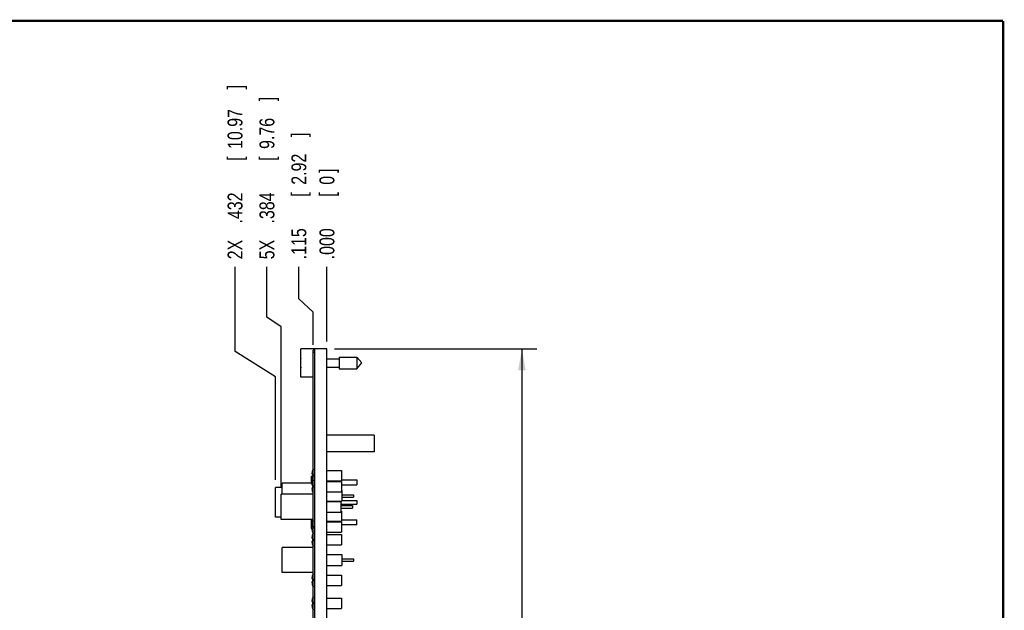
# Model space of a CAD drawing. Header units: inches. Extents: x 0.2 to 16.8, y 0.1 to 10.8.
# Tile 20 of 20: x 8.5 to 16.8, y 5.8 to 10.8. Entities that reach past the tile are written whole.
import ezdxf

# ---------------------------------------------------------------- set-up
doc = ezdxf.new("R2010")
doc.units = ezdxf.units.IN
doc.header["$LTSCALE"] = 0.935
doc.header["$MEASUREMENT"] = 0
doc.layers.get('0').update_dxf_attribs({"linetype": 'CONTINUOUS'})
doc.layers.add('DIMENSIONS', color=7, linetype='CONTINUOUS')
doc.styles.get("Standard").update_dxf_attribs({"font": 'txt', "width": 0.8})
doc.dimstyles.new('DIMSTYLE_1', dxfattribs={"dimtxt": 0.125, "dimasz": 0.18, "dimexe": 0.18, "dimexo": 0.0625, "dimgap": 0.09, "dimtad": 0, "dimtih": 1, "dimtoh": 1, "dimdec": 3, "dimzin": 4, "dimdsep": 46, "dimtxsty": 'STANDARD', "dimblk": '_FILLED', "dimblk1": '_FILLED', "dimblk2": '_FILLED', "dimcen": 0.09, "dimadec": 0, "dimazin": 0, "dimtp": 0.01, "dimtm": 0.01, "dimtfac": 1, "dimtdec": 3, "dimtofl": 0, "dimtmove": 0, "dimatfit": 3, "dimldrblk": '_FILLED', "dimfxl": 1, "dimtolj": 1, "dimtzin": 4, "dimarcsym": 0})
doc.dimstyles.new('DIMSTYLE_2', dxfattribs={"dimtxt": 0.125, "dimasz": 0.18, "dimexe": 0.18, "dimexo": 0.0625, "dimgap": 0.09, "dimtad": 0, "dimtih": 1, "dimtoh": 1, "dimdec": 3, "dimzin": 4, "dimdsep": 46, "dimtxsty": 'STANDARD', "dimblk": '_FILLED', "dimblk1": '_FILLED', "dimblk2": '_FILLED', "dimcen": 0.09, "dimadec": 0, "dimazin": 0, "dimtp": 0.01, "dimtm": 0.01, "dimtfac": 1, "dimtdec": 3, "dimtofl": 0, "dimtmove": 0, "dimatfit": 3, "dimldrblk": '_FILLED', "dimfxl": 1, "dimtolj": 1, "dimtzin": 4, "dimarcsym": 0})

# ---------------------------------------------------------------- blocks, each defined once
blk = doc.blocks.new('_FILLED')
at = {"color": 0, "linetype": 'BYBLOCK'}
blk.add_solid([(0, 0), (-1, 0.174), (-1, -0.174)], dxfattribs=at)
blk = doc.blocks.new('*D22')
at = {"layer": 'DIMENSIONS', "color": 2, "linetype": 'CONTINUOUS'}
for p, q in [((11.1398, 8.0097), (12.8383, 8.0097)), ((12.7133, 8.0097), (12.7133, 5.7282)), ((12.7133, 2.9447), (12.7133, 5.4782)), ((11.1398, 2.9447), (12.8383, 2.9447))]:
    blk.add_line(p, q, dxfattribs=at)
at = {"layer": 'DIMENSIONS', "color": 2, "linetype": 'CONTINUOUS', "xscale": 0.18, "yscale": 0.18, "zscale": 0.18}
for p, rotation in [((12.7133, 8.0097), 90), ((12.7133, 2.9447), 270)]:
    blk.add_blockref('_FILLED', p, dxfattribs=dict(at, rotation=rotation))
at = {"layer": 'DIMENSIONS', "color": 2, "linetype": 'CONTINUOUS', "width": 0.8}
for s, p in [('5.065', (12.0008, 5.5407)), ('[', (12.6258, 5.5407)), ('128.65', (12.7258, 5.5407)), (']', (13.3258, 5.5407))]:
    blk.add_text(s, height=0.125, dxfattribs=at).set_placement(p)
blk = doc.blocks.new('*D23')
at = {"layer": 'DIMENSIONS', "color": 2, "linetype": 'CONTINUOUS'}
for p, q in [((10.8418, 8.4296), (10.8418, 8.6977)), ((10.9623, 8.3176), (10.8418, 8.4296)), ((10.9623, 8.0422), (10.9623, 8.3176))]:
    blk.add_line(p, q, dxfattribs=at)
at = {"layer": 'DIMENSIONS', "color": 2, "linetype": 'CONTINUOUS', "width": 0.8}
for s, p in [(']', (10.9043, 9.7852)), ('2.92', (10.9043, 9.3852)), ('[', (10.9043, 9.2852)), ('.115', (10.9043, 8.7602))]:
    blk.add_text(s, height=0.125, rotation=90, dxfattribs=at).set_placement(p)
blk = doc.blocks.new('*D24')
at = {"layer": 'DIMENSIONS', "color": 2, "linetype": 'CONTINUOUS'}
for p, q in [((10.3065, 7.9877), (10.3065, 8.6977)), ((10.6453, 7.7761), (10.3065, 7.9877)), ((10.6453, 6.9104), (10.6453, 7.7761))]:
    blk.add_line(p, q, dxfattribs=at)
at = {"layer": 'DIMENSIONS', "color": 2, "linetype": 'CONTINUOUS', "width": 0.8}
for s, p in [(']', (10.369, 10.1852)), ('10.97', (10.369, 9.6852)), ('[', (10.369, 9.5852)), ('.432', (10.369, 9.0602)), ('2X ', (10.369, 8.7602))]:
    blk.add_text(s, height=0.125, rotation=90, dxfattribs=at).set_placement(p)
blk = doc.blocks.new('*D25')
at = {"layer": 'DIMENSIONS', "color": 2, "linetype": 'CONTINUOUS'}
for p, q in [((10.5741, 8.274), (10.5741, 8.6977)), ((10.6932, 8.1931), (10.5741, 8.274)), ((10.6932, 6.8538), (10.6932, 8.1931))]:
    blk.add_line(p, q, dxfattribs=at)
at = {"layer": 'DIMENSIONS', "color": 2, "linetype": 'CONTINUOUS', "width": 0.8}
for s, p in [(']', (10.6366, 10.0852)), ('9.76', (10.6366, 9.6852)), ('[', (10.6366, 9.5852)), ('.384', (10.6366, 9.0602)), ('5X ', (10.6366, 8.7602))]:
    blk.add_text(s, height=0.125, rotation=90, dxfattribs=at).set_placement(p)
blk = doc.blocks.new('*D28')
at = {"layer": 'DIMENSIONS', "color": 2, "linetype": 'CONTINUOUS'}
blk.add_line((11.0773, 8.0722), (11.0773, 8.6977), dxfattribs=at)
at = {"layer": 'DIMENSIONS', "color": 2, "linetype": 'CONTINUOUS', "width": 0.8}
for s, p in [(']', (11.1398, 9.4852)), ('0', (11.1398, 9.3852)), ('[', (11.1398, 9.2852)), ('.000', (11.1398, 8.7602))]:
    blk.add_text(s, height=0.125, rotation=90, dxfattribs=at).set_placement(p)

msp = doc.modelspace()

# ---------------------------------------------------------------- linework, layer by layer
at = {"color": 7, "linetype": 'CONTINUOUS'}
for p, q in [((10.8573, 7.7732), (10.8573, 8.0102)), ((10.9773, 8.0102), (10.8573, 8.0102)), ((10.9623, 2.9547), (10.9623, 7.9997)), ((10.9773, 7.9997), (10.9623, 7.9997)), ((10.9773, 7.9797), (10.9623, 7.9797)), ((10.9773, 2.9442), (10.9773, 8.0102)), ((11.0773, 8.0097), (10.9773, 8.0097)), ((11.0773, 2.9447), (11.0773, 8.0097)), ((11.181, 7.9409), (11.181, 7.8425)), ((11.181, 7.9409), (11.3291, 7.9409)), ((11.3291, 7.9409), (11.3291, 7.8425)), ((11.3291, 7.9409), (11.3704, 7.8917)), ((10.8573, 7.9055), (10.855, 7.9055)), ((10.855, 7.8779), (10.8573, 7.8779)), ((11.0773, 7.9268), (11.181, 7.9268)), ((11.0773, 7.8567), (11.181, 7.8567)), ((11.3291, 7.8425), (11.3704, 7.8917)), ((10.9623, 7.7732), (10.8573, 7.7732)), ((11.181, 7.8425), (11.3291, 7.8425)), ((11.4749, 7.2857), (11.0773, 7.2857)), ((11.4749, 7.2857), (11.4749, 7.1477)), ((11.4749, 7.1477), (11.0773, 7.1477)), ((10.9453, 6.9429), (10.9453, 6.8833)), ((10.9453, 6.9429), (10.9614, 6.9429)), ((10.9547, 6.9558), (10.9614, 6.9558)), ((10.9614, 6.9388), (10.9547, 6.9388)), ((11.0773, 6.9903), (11.1988, 6.9903)), ((11.1988, 6.9903), (11.1988, 6.9043)), ((10.7008, 6.7913), (10.7008, 6.8833)), ((10.9531, 6.8833), (10.7008, 6.8833)), ((10.9547, 6.8638), (10.9614, 6.8638)), ((11.0773, 6.9043), (11.1988, 6.9043)), ((11.0773, 6.8983), (11.1988, 6.8983)), ((11.0803, 6.9043), (11.0803, 6.8983)), ((11.1988, 6.9104), (11.3293, 6.9104)), ((11.1988, 6.8983), (11.1988, 6.8123)), ((11.1988, 6.8704), (11.3293, 6.8704)), ((11.3293, 6.9104), (11.3293, 6.8704)), ((10.6453, 6.5979), (10.6453, 6.8479)), ((10.7008, 6.8479), (10.6453, 6.8479)), ((10.6932, 6.5793), (10.6932, 6.7913)), ((10.9623, 6.7913), (10.6932, 6.7913)), ((10.9614, 6.8468), (10.9547, 6.8468)), ((11.0773, 6.8123), (11.1988, 6.8123)), ((11.1988, 6.8223), (11.2018, 6.8223)), ((11.2018, 6.8223), (11.2018, 6.7323)), ((11.2018, 6.7873), (11.3008, 6.7873)), ((11.3008, 6.7873), (11.3008, 6.7673)), ((11.0773, 6.7323), (11.2018, 6.7323)), ((11.0773, 6.7303), (11.1942, 6.7303)), ((11.0803, 6.7323), (11.0803, 6.7303)), ((11.1423, 6.7323), (11.1423, 6.7303)), ((11.1942, 6.7303), (11.1942, 6.6403)), ((11.1942, 6.7079), (11.3293, 6.7079)), ((11.1942, 6.6953), (11.2932, 6.6953)), ((11.2018, 6.7673), (11.3008, 6.7673)), ((11.2018, 6.7379), (11.3293, 6.7379)), ((11.2932, 6.6953), (11.2932, 6.6753)), ((11.3293, 6.7379), (11.3293, 6.7079)), ((11.0773, 6.6403), (11.1942, 6.6403)), ((11.1942, 6.6753), (11.2932, 6.6753)), ((11.1942, 6.6503), (11.1988, 6.6503)), ((11.1988, 6.6503), (11.1988, 6.5643)), ((10.6932, 6.5979), (10.6453, 6.5979)), ((10.9623, 6.5793), (10.6932, 6.5793)), ((10.9453, 6.5793), (10.9453, 6.5029)), ((11.0773, 6.5643), (11.1988, 6.5643)), ((11.0773, 6.5583), (11.1988, 6.5583)), ((11.0803, 6.5643), (11.0803, 6.5583)), ((11.1988, 6.5754), (11.3293, 6.5754)), ((11.1988, 6.5583), (11.1988, 6.4723)), ((11.3293, 6.5354), (11.1988, 6.5354)), ((11.3293, 6.5354), (11.3293, 6.5754)), ((10.9453, 6.5029), (10.9531, 6.5029)), ((10.9547, 6.5238), (10.9614, 6.5238)), ((10.9614, 6.5068), (10.9547, 6.5068)), ((11.0773, 6.4723), (11.1988, 6.4723)), ((11.0773, 6.4528), (11.1988, 6.4528)), ((11.1988, 6.4528), (11.1988, 6.3668)), ((10.9547, 6.4183), (10.9614, 6.4183)), ((10.9614, 6.4013), (10.9547, 6.4013)), ((11.0773, 6.3668), (11.1988, 6.3668)), ((10.7008, 6.1338), (10.7008, 6.3458)), ((10.9623, 6.3458), (10.7008, 6.3458)), ((11.0773, 6.2848), (11.2018, 6.2848)), ((11.2018, 6.2848), (11.2018, 6.1948)), ((11.2018, 6.2498), (11.3008, 6.2498)), ((11.2018, 6.2298), (11.3008, 6.2298)), ((11.3008, 6.2498), (11.3008, 6.2298)), ((10.9623, 6.1338), (10.7008, 6.1338)), ((11.0773, 6.1948), (11.2018, 6.1948)), ((11.0773, 6.1128), (11.1988, 6.1128)), ((11.1988, 6.1128), (11.1988, 6.0268)), ((10.9547, 6.0783), (10.9614, 6.0783)), ((10.9614, 6.0613), (10.9547, 6.0613)), ((11.0773, 6.0268), (11.1988, 6.0268)), ((10.9547, 5.8856), (10.9614, 5.8856)), ((10.9614, 5.8686), (10.9547, 5.8686)), ((11.0773, 5.9201), (11.1988, 5.9201)), ((11.1988, 5.9201), (11.1988, 5.8341)), ((11.0773, 5.8341), (11.1988, 5.8341))]:
    msp.add_line(p, q, dxfattribs=at)
at = {"color": 7, "linetype": 'CONTINUOUS', "const_width": 0.02}
for points in [[(16.75, 10.7586), (0.25, 10.7586)], [(16.75, 0.2586), (16.75, 10.7586)]]:
    msp.add_lwpolyline(points, dxfattribs=at)
at = {"color": 7, "linetype": 'CONTINUOUS'}
for centre, radius, start, end in [((11.1677, 7.8917), 0.313, 172.52176, 177.47552), ((11.1677, 7.8917), 0.313, 182.52448, 187.47824), ((11.0631, 6.9473), 0.114, 153.25081, 162.1171), ((11.0631, 6.9473), 0.1143, 151.8788, 152.93771), ((11.0631, 6.9473), 0.114, 197.8829, 203.81137), ((11.0631, 6.8553), 0.114, 153.25081, 162.1171), ((11.0631, 6.8553), 0.1143, 151.8788, 152.93771), ((11.0631, 6.8553), 0.114, 197.8829, 206.7492), ((11.0631, 6.8553), 0.1143, 207.06229, 208.1212), ((11.0631, 6.6073), 0.114, 197.8829, 203.81137), ((11.0631, 6.5153), 0.114, 153.25081, 162.1171), ((11.0631, 6.5153), 0.1143, 151.8788, 152.93771), ((11.0631, 6.5153), 0.114, 197.8829, 206.7492), ((11.0631, 6.4098), 0.114, 153.25081, 162.1171), ((11.0631, 6.5153), 0.1143, 207.06229, 208.1212), ((11.0631, 6.4098), 0.1143, 152.51268, 152.93771), ((11.0631, 6.4098), 0.114, 197.8829, 206.7492), ((11.0631, 6.4098), 0.1143, 207.06229, 208.1212), ((11.0631, 6.0698), 0.114, 153.25081, 162.1171), ((11.0631, 6.0698), 0.1143, 151.8788, 152.93771), ((11.0631, 6.0698), 0.114, 197.8829, 206.7492), ((11.0631, 6.0698), 0.1143, 207.06229, 208.1212), ((11.0631, 5.8771), 0.114, 153.25081, 162.1171), ((11.0631, 5.8771), 0.1143, 151.8788, 152.93771), ((11.0631, 5.8771), 0.114, 197.8829, 206.7492), ((11.0631, 5.8771), 0.1143, 207.06229, 208.1212)]:
    msp.add_arc(centre, radius, start, end, dxfattribs=at)
for points, knots in [([(10.9547, 6.9823), (10.9545, 6.9818), (10.9543, 6.9809), (10.954, 6.9796), (10.9537, 6.9783), (10.9534, 6.9771), (10.9531, 6.9758), (10.9529, 6.9747), (10.9527, 6.9735), (10.9525, 6.9723), (10.9524, 6.9712), (10.9522, 6.9701), (10.9521, 6.9689), (10.952, 6.9678), (10.9519, 6.9667), (10.9518, 6.9659), (10.9518, 6.9655)], [0, 0, 0, 0, 0.084834, 0.165583, 0.242939, 0.317499, 0.389787, 0.460264, 0.529343, 0.597392, 0.664743, 0.731689, 0.798489, 0.865364, 0.932492, 1, 1, 1, 1]), ([(10.9518, 6.9655), (10.9518, 6.9653), (10.9519, 6.9648), (10.952, 6.9642), (10.9521, 6.9635), (10.9522, 6.9629), (10.9524, 6.9622), (10.9525, 6.9616), (10.9527, 6.9609), (10.9529, 6.9602), (10.9531, 6.9595), (10.9534, 6.9588), (10.9537, 6.9581), (10.954, 6.9574), (10.9543, 6.9566), (10.9545, 6.9561), (10.9547, 6.9558)], [0, 0, 0, 0, 0.065893, 0.131554, 0.19713, 0.262817, 0.328851, 0.395514, 0.463123, 0.532038, 0.602664, 0.675459, 0.750943, 0.829713, 0.912461, 1, 1, 1, 1]), ([(10.9547, 6.9388), (10.9545, 6.9385), (10.9543, 6.938), (10.954, 6.9372), (10.9537, 6.9365), (10.9534, 6.9358), (10.9531, 6.9351), (10.9529, 6.9344), (10.9527, 6.9337), (10.9525, 6.9331), (10.9524, 6.9324), (10.9522, 6.9317), (10.9521, 6.9311), (10.952, 6.9304), (10.9519, 6.9298), (10.9518, 6.9293), (10.9518, 6.9291)], [0, 0, 0, 0, 0.087612, 0.170414, 0.249224, 0.324735, 0.397545, 0.468177, 0.537089, 0.604687, 0.671331, 0.737341, 0.802996, 0.868536, 0.934155, 1, 1, 1, 1]), ([(10.9614, 6.9993), (10.9614, 6.9993), (10.9614, 6.9993), (10.9614, 6.9993), (10.9615, 6.9992), (10.9616, 6.9992), (10.9616, 6.9991)], [0, 0, 0, 0, 0.062548, 0.250146, 0.562674, 1, 1, 1, 1]), ([(10.9616, 6.9991), (10.9616, 6.9991), (10.9615, 6.999), (10.9615, 6.9988), (10.9614, 6.9987), (10.9614, 6.9986)], [0, 0, 0, 0, 0.333327, 0.66666, 1, 1, 1, 1]), ([(10.9616, 6.9558), (10.9616, 6.955), (10.9615, 6.9534), (10.9614, 6.9509), (10.9614, 6.9485), (10.9614, 6.9461), (10.9614, 6.9437), (10.9615, 6.9413), (10.9616, 6.9396), (10.9616, 6.9388)], [0, 0, 0, 0, 0.142786, 0.285637, 0.428539, 0.571461, 0.714363, 0.857214, 1, 1, 1, 1]), ([(10.9614, 6.9558), (10.9614, 6.9558), (10.9615, 6.9558), (10.9615, 6.9558), (10.9616, 6.9558), (10.9616, 6.9558)], [0, 0, 0, 0, 0.332194, 0.665527, 1, 1, 1, 1]), ([(10.9616, 6.9388), (10.9616, 6.9388), (10.9615, 6.9388), (10.9615, 6.9388), (10.9614, 6.9388), (10.9614, 6.9388)], [0, 0, 0, 0, 0.334473, 0.667806, 1, 1, 1, 1]), ([(10.9518, 6.9291), (10.9518, 6.9287), (10.9519, 6.928), (10.952, 6.9268), (10.9521, 6.9257), (10.9522, 6.9245), (10.9524, 6.9234), (10.9525, 6.9223), (10.9527, 6.9211), (10.9529, 6.92), (10.9531, 6.9188), (10.9534, 6.9176), (10.9537, 6.9163), (10.954, 6.915), (10.9543, 6.9137), (10.9545, 6.9128), (10.9547, 6.9123)], [0, 0, 0, 0, 0.067557, 0.134727, 0.20164, 0.268471, 0.335442, 0.40281, 0.47087, 0.539951, 0.610421, 0.682693, 0.757225, 0.834541, 0.915237, 1, 1, 1, 1]), ([(10.9547, 6.8903), (10.9545, 6.8898), (10.9543, 6.8889), (10.954, 6.8875), (10.9537, 6.8862), (10.9534, 6.885), (10.9531, 6.8838), (10.9529, 6.8826), (10.9527, 6.8814), (10.9525, 6.8803), (10.9524, 6.8792), (10.9522, 6.878), (10.9521, 6.8769), (10.952, 6.8757), (10.9519, 6.8746), (10.9518, 6.8738), (10.9518, 6.8735)], [0, 0, 0, 0, 0.084834, 0.165583, 0.242939, 0.317499, 0.389787, 0.460264, 0.529343, 0.597392, 0.664743, 0.731689, 0.798489, 0.865364, 0.932492, 1, 1, 1, 1]), ([(10.9518, 6.8735), (10.9518, 6.8732), (10.9519, 6.8728), (10.952, 6.8721), (10.9521, 6.8715), (10.9522, 6.8708), (10.9524, 6.8702), (10.9525, 6.8695), (10.9527, 6.8688), (10.9529, 6.8682), (10.9531, 6.8675), (10.9534, 6.8668), (10.9537, 6.8661), (10.954, 6.8653), (10.9543, 6.8645), (10.9545, 6.864), (10.9547, 6.8638)], [0, 0, 0, 0, 0.065893, 0.131554, 0.19713, 0.262817, 0.328851, 0.395514, 0.463123, 0.532038, 0.602664, 0.675459, 0.750943, 0.829713, 0.912461, 1, 1, 1, 1]), ([(10.9614, 6.9073), (10.9614, 6.9073), (10.9614, 6.9072), (10.9614, 6.9072), (10.9615, 6.9072), (10.9616, 6.9071), (10.9616, 6.9071)], [0, 0, 0, 0, 0.062548, 0.250146, 0.562674, 1, 1, 1, 1]), ([(10.9616, 6.9071), (10.9616, 6.907), (10.9615, 6.9069), (10.9615, 6.9067), (10.9614, 6.9066), (10.9614, 6.9066)], [0, 0, 0, 0, 0.333327, 0.66666, 1, 1, 1, 1]), ([(10.9614, 6.8638), (10.9614, 6.8638), (10.9615, 6.8637), (10.9615, 6.8637), (10.9616, 6.8637), (10.9616, 6.8637)], [0, 0, 0, 0, 0.332194, 0.665527, 1, 1, 1, 1]), ([(10.9616, 6.8637), (10.9616, 6.8629), (10.9615, 6.8613), (10.9614, 6.8589), (10.9614, 6.8565), (10.9614, 6.854), (10.9614, 6.8516), (10.9615, 6.8492), (10.9616, 6.8476), (10.9616, 6.8468)], [0, 0, 0, 0, 0.142786, 0.285637, 0.428539, 0.571461, 0.714363, 0.857214, 1, 1, 1, 1]), ([(10.9547, 6.8468), (10.9545, 6.8465), (10.9543, 6.846), (10.954, 6.8452), (10.9537, 6.8444), (10.9534, 6.8437), (10.9531, 6.843), (10.9529, 6.8423), (10.9527, 6.8417), (10.9525, 6.841), (10.9524, 6.8403), (10.9522, 6.8397), (10.9521, 6.839), (10.952, 6.8384), (10.9519, 6.8377), (10.9518, 6.8373), (10.9518, 6.8371)], [0, 0, 0, 0, 0.087612, 0.170414, 0.249224, 0.324735, 0.397545, 0.468177, 0.537089, 0.604687, 0.671331, 0.737341, 0.802996, 0.868536, 0.934155, 1, 1, 1, 1]), ([(10.9518, 6.8371), (10.9518, 6.8367), (10.9519, 6.8359), (10.952, 6.8348), (10.9521, 6.8336), (10.9522, 6.8325), (10.9524, 6.8314), (10.9525, 6.8302), (10.9527, 6.8291), (10.9529, 6.8279), (10.9531, 6.8267), (10.9534, 6.8255), (10.9537, 6.8243), (10.954, 6.823), (10.9543, 6.8216), (10.9545, 6.8207), (10.9547, 6.8203)], [0, 0, 0, 0, 0.067557, 0.134727, 0.20164, 0.268471, 0.335442, 0.40281, 0.47087, 0.539951, 0.610421, 0.682693, 0.757225, 0.834541, 0.915237, 1, 1, 1, 1]), ([(10.9616, 6.8468), (10.9616, 6.8468), (10.9615, 6.8468), (10.9615, 6.8468), (10.9614, 6.8468), (10.9614, 6.8468)], [0, 0, 0, 0, 0.334473, 0.667806, 1, 1, 1, 1]), ([(10.9614, 6.804), (10.9614, 6.8039), (10.9615, 6.8038), (10.9615, 6.8036), (10.9616, 6.8035), (10.9616, 6.8034)], [0, 0, 0, 0, 0.33334, 0.666673, 1, 1, 1, 1]), ([(10.9616, 6.8034), (10.9616, 6.8034), (10.9615, 6.8034), (10.9614, 6.8033), (10.9614, 6.8033), (10.9614, 6.8033), (10.9614, 6.8033)], [0, 0, 0, 0, 0.437326, 0.749854, 0.937452, 1, 1, 1, 1]), ([(10.9547, 6.5503), (10.9545, 6.5498), (10.9543, 6.5489), (10.954, 6.5475), (10.9537, 6.5462), (10.9534, 6.545), (10.9531, 6.5438), (10.9529, 6.5426), (10.9527, 6.5414), (10.9525, 6.5403), (10.9524, 6.5392), (10.9522, 6.538), (10.9521, 6.5369), (10.952, 6.5357), (10.9519, 6.5346), (10.9518, 6.5338), (10.9518, 6.5335)], [0, 0, 0, 0, 0.084834, 0.165583, 0.242939, 0.317499, 0.389787, 0.460264, 0.529343, 0.597392, 0.664743, 0.731689, 0.798489, 0.865364, 0.932492, 1, 1, 1, 1]), ([(10.9518, 6.5335), (10.9518, 6.5332), (10.9519, 6.5328), (10.952, 6.5321), (10.9521, 6.5315), (10.9522, 6.5308), (10.9524, 6.5302), (10.9525, 6.5295), (10.9527, 6.5288), (10.9529, 6.5282), (10.9531, 6.5275), (10.9534, 6.5268), (10.9537, 6.5261), (10.954, 6.5253), (10.9543, 6.5245), (10.9545, 6.524), (10.9547, 6.5238)], [0, 0, 0, 0, 0.065893, 0.131554, 0.19713, 0.262817, 0.328851, 0.395514, 0.463123, 0.532038, 0.602664, 0.675459, 0.750943, 0.829713, 0.912461, 1, 1, 1, 1]), ([(10.9531, 6.5793), (10.9531, 6.5791), (10.9532, 6.5785), (10.9534, 6.5776), (10.9537, 6.5763), (10.954, 6.575), (10.9543, 6.5737), (10.9545, 6.5728), (10.9547, 6.5723)], [0, 0, 0, 0, 0.067756, 0.240697, 0.419051, 0.604065, 0.797165, 1, 1, 1, 1]), ([(10.9614, 6.5673), (10.9614, 6.5673), (10.9614, 6.5672), (10.9614, 6.5672), (10.9615, 6.5672), (10.9616, 6.5671), (10.9616, 6.5671)], [0, 0, 0, 0, 0.062548, 0.250146, 0.562674, 1, 1, 1, 1]), ([(10.9616, 6.5671), (10.9616, 6.567), (10.9615, 6.5669), (10.9615, 6.5667), (10.9614, 6.5666), (10.9614, 6.5666)], [0, 0, 0, 0, 0.333327, 0.66666, 1, 1, 1, 1]), ([(10.9547, 6.5068), (10.9545, 6.5065), (10.9543, 6.506), (10.954, 6.5052), (10.9537, 6.5044), (10.9534, 6.5037), (10.9531, 6.503), (10.9529, 6.5023), (10.9527, 6.5017), (10.9525, 6.501), (10.9524, 6.5003), (10.9522, 6.4997), (10.9521, 6.499), (10.952, 6.4984), (10.9519, 6.4977), (10.9518, 6.4973), (10.9518, 6.4971)], [0, 0, 0, 0, 0.087612, 0.170414, 0.249224, 0.324735, 0.397545, 0.468177, 0.537089, 0.604687, 0.671331, 0.737341, 0.802996, 0.868536, 0.934155, 1, 1, 1, 1]), ([(10.9518, 6.4971), (10.9518, 6.4967), (10.9519, 6.4959), (10.952, 6.4948), (10.9521, 6.4936), (10.9522, 6.4925), (10.9524, 6.4914), (10.9525, 6.4902), (10.9527, 6.4891), (10.9529, 6.4879), (10.9531, 6.4867), (10.9534, 6.4855), (10.9537, 6.4843), (10.954, 6.483), (10.9543, 6.4816), (10.9545, 6.4807), (10.9547, 6.4803)], [0, 0, 0, 0, 0.067557, 0.134727, 0.20164, 0.268471, 0.335442, 0.40281, 0.47087, 0.539951, 0.610421, 0.682693, 0.757225, 0.834541, 0.915237, 1, 1, 1, 1]), ([(10.9547, 6.4448), (10.9545, 6.4443), (10.9543, 6.4434), (10.954, 6.442), (10.9537, 6.4407), (10.9534, 6.4395), (10.9531, 6.4383), (10.9529, 6.4371), (10.9527, 6.4359), (10.9525, 6.4348), (10.9524, 6.4336), (10.9522, 6.4325), (10.9521, 6.4314), (10.952, 6.4302), (10.9519, 6.4291), (10.9518, 6.4283), (10.9518, 6.428)], [0, 0, 0, 0, 0.084834, 0.165583, 0.242939, 0.317499, 0.389787, 0.460264, 0.529343, 0.597392, 0.664743, 0.731689, 0.798489, 0.865364, 0.932492, 1, 1, 1, 1]), ([(10.9614, 6.5238), (10.9614, 6.5238), (10.9615, 6.5237), (10.9615, 6.5237), (10.9616, 6.5237), (10.9616, 6.5237)], [0, 0, 0, 0, 0.332194, 0.665527, 1, 1, 1, 1]), ([(10.9616, 6.5237), (10.9616, 6.5229), (10.9615, 6.5213), (10.9614, 6.5189), (10.9614, 6.5165), (10.9614, 6.514), (10.9614, 6.5116), (10.9615, 6.5092), (10.9616, 6.5076), (10.9616, 6.5068)], [0, 0, 0, 0, 0.142786, 0.285637, 0.428539, 0.571461, 0.714363, 0.857214, 1, 1, 1, 1]), ([(10.9616, 6.5068), (10.9616, 6.5068), (10.9615, 6.5068), (10.9615, 6.5068), (10.9614, 6.5068), (10.9614, 6.5068)], [0, 0, 0, 0, 0.334473, 0.667806, 1, 1, 1, 1]), ([(10.9614, 6.464), (10.9614, 6.4639), (10.9615, 6.4638), (10.9615, 6.4636), (10.9616, 6.4635), (10.9616, 6.4634)], [0, 0, 0, 0, 0.33334, 0.666673, 1, 1, 1, 1]), ([(10.9616, 6.4634), (10.9616, 6.4634), (10.9615, 6.4634), (10.9614, 6.4633), (10.9614, 6.4633), (10.9614, 6.4633), (10.9614, 6.4633)], [0, 0, 0, 0, 0.437326, 0.749854, 0.937452, 1, 1, 1, 1]), ([(10.9614, 6.4618), (10.9614, 6.4617), (10.9614, 6.4617), (10.9614, 6.4617), (10.9615, 6.4616), (10.9616, 6.4616), (10.9616, 6.4616)], [0, 0, 0, 0, 0.062548, 0.250146, 0.562674, 1, 1, 1, 1]), ([(10.9616, 6.4616), (10.9616, 6.4615), (10.9615, 6.4614), (10.9615, 6.4612), (10.9614, 6.4611), (10.9614, 6.4611)], [0, 0, 0, 0, 0.333327, 0.66666, 1, 1, 1, 1]), ([(10.9518, 6.428), (10.9518, 6.4277), (10.9519, 6.4273), (10.952, 6.4266), (10.9521, 6.426), (10.9522, 6.4253), (10.9524, 6.4247), (10.9525, 6.424), (10.9527, 6.4233), (10.9529, 6.4227), (10.9531, 6.422), (10.9534, 6.4213), (10.9537, 6.4206), (10.954, 6.4198), (10.9543, 6.419), (10.9545, 6.4185), (10.9547, 6.4183)], [0, 0, 0, 0, 0.065893, 0.131554, 0.19713, 0.262817, 0.328851, 0.395514, 0.463123, 0.532038, 0.602664, 0.675459, 0.750943, 0.829713, 0.912461, 1, 1, 1, 1]), ([(10.9547, 6.4013), (10.9545, 6.401), (10.9543, 6.4005), (10.954, 6.3997), (10.9537, 6.3989), (10.9534, 6.3982), (10.9531, 6.3975), (10.9529, 6.3968), (10.9527, 6.3962), (10.9525, 6.3955), (10.9524, 6.3948), (10.9522, 6.3942), (10.9521, 6.3935), (10.952, 6.3929), (10.9519, 6.3922), (10.9518, 6.3918), (10.9518, 6.3916)], [0, 0, 0, 0, 0.087612, 0.170414, 0.249224, 0.324735, 0.397545, 0.468177, 0.537089, 0.604687, 0.671331, 0.737341, 0.802996, 0.868536, 0.934155, 1, 1, 1, 1]), ([(10.9518, 6.3916), (10.9518, 6.3912), (10.9519, 6.3904), (10.952, 6.3893), (10.9521, 6.3881), (10.9522, 6.387), (10.9524, 6.3859), (10.9525, 6.3847), (10.9527, 6.3836), (10.9529, 6.3824), (10.9531, 6.3812), (10.9534, 6.38), (10.9537, 6.3788), (10.954, 6.3775), (10.9543, 6.3761), (10.9545, 6.3752), (10.9547, 6.3748)], [0, 0, 0, 0, 0.067557, 0.134727, 0.20164, 0.268471, 0.335442, 0.40281, 0.47087, 0.539951, 0.610421, 0.682693, 0.757225, 0.834541, 0.915237, 1, 1, 1, 1]), ([(10.9614, 6.4183), (10.9614, 6.4182), (10.9615, 6.4182), (10.9615, 6.4182), (10.9616, 6.4182), (10.9616, 6.4182)], [0, 0, 0, 0, 0.332194, 0.665527, 1, 1, 1, 1]), ([(10.9616, 6.4182), (10.9616, 6.4174), (10.9615, 6.4158), (10.9614, 6.4134), (10.9614, 6.411), (10.9614, 6.4085), (10.9614, 6.4061), (10.9615, 6.4037), (10.9616, 6.4021), (10.9616, 6.4013)], [0, 0, 0, 0, 0.142786, 0.285637, 0.428539, 0.571461, 0.714363, 0.857214, 1, 1, 1, 1]), ([(10.9616, 6.4013), (10.9616, 6.4013), (10.9615, 6.4013), (10.9615, 6.4013), (10.9614, 6.4013), (10.9614, 6.4013)], [0, 0, 0, 0, 0.334473, 0.667806, 1, 1, 1, 1]), ([(10.9614, 6.3585), (10.9614, 6.3584), (10.9615, 6.3583), (10.9615, 6.3581), (10.9616, 6.358), (10.9616, 6.3579)], [0, 0, 0, 0, 0.33334, 0.666673, 1, 1, 1, 1]), ([(10.9616, 6.3579), (10.9616, 6.3579), (10.9615, 6.3579), (10.9614, 6.3578), (10.9614, 6.3578), (10.9614, 6.3578), (10.9614, 6.3578)], [0, 0, 0, 0, 0.437326, 0.749854, 0.937452, 1, 1, 1, 1]), ([(10.9614, 6.1218), (10.9614, 6.1217), (10.9614, 6.1217), (10.9614, 6.1217), (10.9615, 6.1216), (10.9616, 6.1216), (10.9616, 6.1216)], [0, 0, 0, 0, 0.062548, 0.250146, 0.562674, 1, 1, 1, 1]), ([(10.9616, 6.1216), (10.9616, 6.1215), (10.9615, 6.1214), (10.9615, 6.1212), (10.9614, 6.1211), (10.9614, 6.1211)], [0, 0, 0, 0, 0.333327, 0.66666, 1, 1, 1, 1]), ([(10.9547, 6.1048), (10.9545, 6.1043), (10.9543, 6.1034), (10.954, 6.102), (10.9537, 6.1007), (10.9534, 6.0995), (10.9531, 6.0983), (10.9529, 6.0971), (10.9527, 6.0959), (10.9525, 6.0948), (10.9524, 6.0936), (10.9522, 6.0925), (10.9521, 6.0914), (10.952, 6.0902), (10.9519, 6.0891), (10.9518, 6.0883), (10.9518, 6.088)], [0, 0, 0, 0, 0.084834, 0.165583, 0.242939, 0.317499, 0.389787, 0.460264, 0.529343, 0.597392, 0.664743, 0.731689, 0.798489, 0.865364, 0.932492, 1, 1, 1, 1]), ([(10.9518, 6.088), (10.9518, 6.0877), (10.9519, 6.0873), (10.952, 6.0866), (10.9521, 6.086), (10.9522, 6.0853), (10.9524, 6.0847), (10.9525, 6.084), (10.9527, 6.0833), (10.9529, 6.0827), (10.9531, 6.082), (10.9534, 6.0813), (10.9537, 6.0806), (10.954, 6.0798), (10.9543, 6.079), (10.9545, 6.0785), (10.9547, 6.0783)], [0, 0, 0, 0, 0.065893, 0.131554, 0.19713, 0.262817, 0.328851, 0.395514, 0.463123, 0.532038, 0.602664, 0.675459, 0.750943, 0.829713, 0.912461, 1, 1, 1, 1]), ([(10.9547, 6.0613), (10.9545, 6.061), (10.9543, 6.0605), (10.954, 6.0597), (10.9537, 6.0589), (10.9534, 6.0582), (10.9531, 6.0575), (10.9529, 6.0568), (10.9527, 6.0562), (10.9525, 6.0555), (10.9524, 6.0548), (10.9522, 6.0542), (10.9521, 6.0535), (10.952, 6.0529), (10.9519, 6.0522), (10.9518, 6.0518), (10.9518, 6.0516)], [0, 0, 0, 0, 0.087612, 0.170414, 0.249224, 0.324735, 0.397545, 0.468177, 0.537089, 0.604687, 0.671331, 0.737341, 0.802996, 0.868536, 0.934155, 1, 1, 1, 1]), ([(10.9518, 6.0516), (10.9518, 6.0512), (10.9519, 6.0504), (10.952, 6.0493), (10.9521, 6.0481), (10.9522, 6.047), (10.9524, 6.0459), (10.9525, 6.0447), (10.9527, 6.0436), (10.9529, 6.0424), (10.9531, 6.0412), (10.9534, 6.04), (10.9537, 6.0388), (10.954, 6.0375), (10.9543, 6.0361), (10.9545, 6.0352), (10.9547, 6.0348)], [0, 0, 0, 0, 0.067557, 0.134727, 0.20164, 0.268471, 0.335442, 0.40281, 0.47087, 0.539951, 0.610421, 0.682693, 0.757225, 0.834541, 0.915237, 1, 1, 1, 1]), ([(10.9614, 6.0783), (10.9614, 6.0782), (10.9615, 6.0782), (10.9615, 6.0782), (10.9616, 6.0782), (10.9616, 6.0782)], [0, 0, 0, 0, 0.332194, 0.665527, 1, 1, 1, 1]), ([(10.9616, 6.0782), (10.9616, 6.0774), (10.9615, 6.0758), (10.9614, 6.0734), (10.9614, 6.071), (10.9614, 6.0685), (10.9614, 6.0661), (10.9615, 6.0637), (10.9616, 6.0621), (10.9616, 6.0613)], [0, 0, 0, 0, 0.142786, 0.285637, 0.428539, 0.571461, 0.714363, 0.857214, 1, 1, 1, 1]), ([(10.9616, 6.0613), (10.9616, 6.0613), (10.9615, 6.0613), (10.9615, 6.0613), (10.9614, 6.0613), (10.9614, 6.0613)], [0, 0, 0, 0, 0.334473, 0.667806, 1, 1, 1, 1]), ([(10.9614, 6.0185), (10.9614, 6.0184), (10.9615, 6.0183), (10.9615, 6.0181), (10.9616, 6.018), (10.9616, 6.0179)], [0, 0, 0, 0, 0.33334, 0.666673, 1, 1, 1, 1]), ([(10.9616, 6.0179), (10.9616, 6.0179), (10.9615, 6.0179), (10.9614, 6.0178), (10.9614, 6.0178), (10.9614, 6.0178), (10.9614, 6.0178)], [0, 0, 0, 0, 0.437326, 0.749854, 0.937452, 1, 1, 1, 1]), ([(10.9547, 5.9121), (10.9545, 5.9116), (10.9543, 5.9107), (10.954, 5.9094), (10.9537, 5.9081), (10.9534, 5.9068), (10.9531, 5.9056), (10.9529, 5.9044), (10.9527, 5.9033), (10.9525, 5.9021), (10.9524, 5.901), (10.9522, 5.8998), (10.9521, 5.8987), (10.952, 5.8976), (10.9519, 5.8964), (10.9518, 5.8957), (10.9518, 5.8953)], [0, 0, 0, 0, 0.084834, 0.165583, 0.242939, 0.317499, 0.389787, 0.460264, 0.529343, 0.597392, 0.664743, 0.731689, 0.798489, 0.865364, 0.932492, 1, 1, 1, 1]), ([(10.9518, 5.8953), (10.9518, 5.8951), (10.9519, 5.8946), (10.952, 5.8939), (10.9521, 5.8933), (10.9522, 5.8926), (10.9524, 5.892), (10.9525, 5.8913), (10.9527, 5.8907), (10.9529, 5.89), (10.9531, 5.8893), (10.9534, 5.8886), (10.9537, 5.8879), (10.954, 5.8871), (10.9543, 5.8864), (10.9545, 5.8858), (10.9547, 5.8856)], [0, 0, 0, 0, 0.065893, 0.131554, 0.19713, 0.262817, 0.328851, 0.395514, 0.463123, 0.532038, 0.602664, 0.675459, 0.750943, 0.829713, 0.912461, 1, 1, 1, 1]), ([(10.9547, 5.8686), (10.9545, 5.8683), (10.9543, 5.8678), (10.954, 5.867), (10.9537, 5.8663), (10.9534, 5.8655), (10.9531, 5.8648), (10.9529, 5.8642), (10.9527, 5.8635), (10.9525, 5.8628), (10.9524, 5.8622), (10.9522, 5.8615), (10.9521, 5.8609), (10.952, 5.8602), (10.9519, 5.8595), (10.9518, 5.8591), (10.9518, 5.8589)], [0, 0, 0, 0, 0.087612, 0.170414, 0.249224, 0.324735, 0.397545, 0.468177, 0.537089, 0.604687, 0.671331, 0.737341, 0.802996, 0.868536, 0.934155, 1, 1, 1, 1]), ([(10.9614, 5.9291), (10.9614, 5.9291), (10.9614, 5.9291), (10.9614, 5.929), (10.9615, 5.929), (10.9616, 5.9289), (10.9616, 5.9289)], [0, 0, 0, 0, 0.062548, 0.250146, 0.562674, 1, 1, 1, 1]), ([(10.9616, 5.9289), (10.9616, 5.9288), (10.9615, 5.9287), (10.9615, 5.9286), (10.9614, 5.9284), (10.9614, 5.9284)], [0, 0, 0, 0, 0.333327, 0.66666, 1, 1, 1, 1]), ([(10.9614, 5.8856), (10.9614, 5.8856), (10.9615, 5.8856), (10.9615, 5.8856), (10.9616, 5.8855), (10.9616, 5.8855)], [0, 0, 0, 0, 0.332194, 0.665527, 1, 1, 1, 1]), ([(10.9616, 5.8855), (10.9616, 5.8847), (10.9615, 5.8831), (10.9614, 5.8807), (10.9614, 5.8783), (10.9614, 5.8759), (10.9614, 5.8734), (10.9615, 5.871), (10.9616, 5.8694), (10.9616, 5.8686)], [0, 0, 0, 0, 0.142786, 0.285637, 0.428539, 0.571461, 0.714363, 0.857214, 1, 1, 1, 1]), ([(10.9616, 5.8686), (10.9616, 5.8686), (10.9615, 5.8686), (10.9615, 5.8686), (10.9614, 5.8686), (10.9614, 5.8686)], [0, 0, 0, 0, 0.334473, 0.667806, 1, 1, 1, 1]), ([(10.9518, 5.8589), (10.9518, 5.8585), (10.9519, 5.8577), (10.952, 5.8566), (10.9521, 5.8554), (10.9522, 5.8543), (10.9524, 5.8532), (10.9525, 5.852), (10.9527, 5.8509), (10.9529, 5.8497), (10.9531, 5.8485), (10.9534, 5.8473), (10.9537, 5.8461), (10.954, 5.8448), (10.9543, 5.8434), (10.9545, 5.8425), (10.9547, 5.8421)], [0, 0, 0, 0, 0.067557, 0.134727, 0.20164, 0.268471, 0.335442, 0.40281, 0.47087, 0.539951, 0.610421, 0.682693, 0.757225, 0.834541, 0.915237, 1, 1, 1, 1]), ([(10.9614, 5.8258), (10.9614, 5.8257), (10.9615, 5.8256), (10.9615, 5.8254), (10.9616, 5.8253), (10.9616, 5.8252)], [0, 0, 0, 0, 0.33334, 0.666673, 1, 1, 1, 1]), ([(10.9616, 5.8252), (10.9616, 5.8252), (10.9615, 5.8252), (10.9614, 5.8251), (10.9614, 5.8251), (10.9614, 5.8251), (10.9614, 5.8251)], [0, 0, 0, 0, 0.437326, 0.749854, 0.937452, 1, 1, 1, 1])]:
    msp.add_open_spline(points, degree=3, knots=knots, dxfattribs=at)

# ---------------------------------------------------------------- dimensions: what is measured, and where the dimension line sits
at = {"layer": 'DIMENSIONS', "color": 2, "linetype": 'CONTINUOUS'}
for feature_location, offset, text, picture, middle in [((10.6453, 6.9104), (-0.3389, 1.7873), '2X <>', '*D24', (10.3065, 9.5227)), ((10.6932, 6.8538), (-0.1191, 1.844), '5X <>', '*D25', (10.5741, 9.4727))]:
    dim = msp.add_ordinate_dim(feature_location=feature_location, offset=offset, dtype=0, origin=(11.0773, 8.0097), text=text, dimstyle='DIMSTYLE_1', dxfattribs=at)
    dim.commit()
    dim.dimension.update_dxf_attribs({"geometry": picture, "text_midpoint": middle})
for feature_location, offset, dtype, picture, middle in [((10.962349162, 8.0422223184), (-0.1205895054, 0.6555), 0, '*D23', (10.8417596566, 9.3227223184)), ((11.077349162, 8.0722223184), (0, 0.6255), 1, '*D28', (11.077349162, 9.1727223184))]:
    dim = msp.add_ordinate_dim(feature_location=feature_location, offset=offset, dtype=dtype, origin=(11.077349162, 8.0097223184), dimstyle='DIMSTYLE_1', dxfattribs=at)
    dim.commit()
    dim.dimension.update_dxf_attribs({"geometry": picture, "text_midpoint": middle})
dim = msp.add_linear_dim(base=(12.7133, 8.0097), p1=(11.1398, 2.9447), p2=(11.1398, 8.0097), angle=90, dimstyle='DIMSTYLE_2', dxfattribs=at)
dim.commit()
dim.dimension.update_dxf_attribs({"geometry": '*D22', "text_midpoint": (12.7133, 5.6032), "dimtype": 160})

doc.saveas('drawing.dxf')
